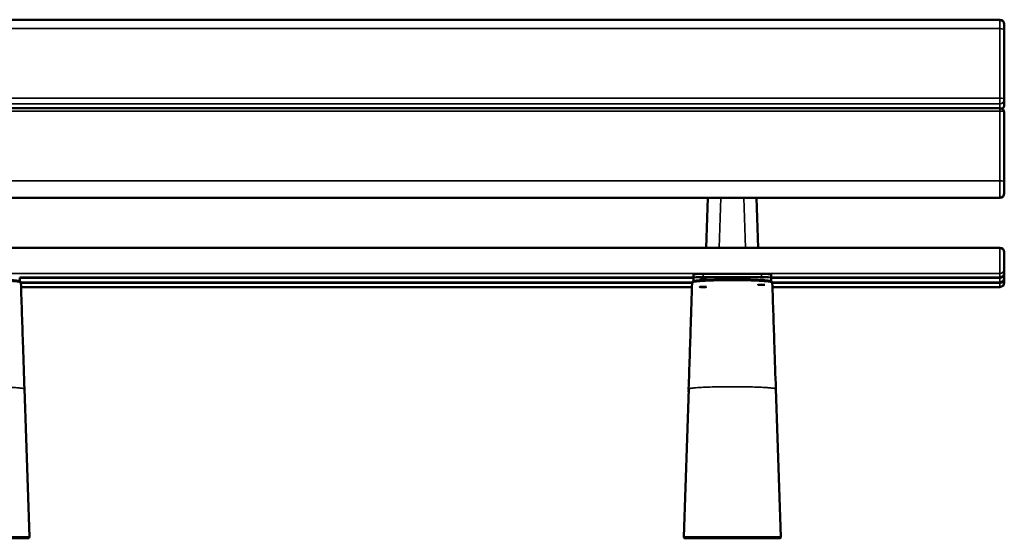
# Model space of a CAD drawing. Header units: millimetres. Extents: x 1176 to 5772, y 1530 to 3651.
# Tile 4 of 6: x 3082 to 4602, y 1530 to 2331. Entities that reach past the tile are written whole.
import ezdxf

# ---------------------------------------------------------------- set-up
doc = ezdxf.new("R2010")
doc.units = ezdxf.units.MM
doc.layers.add('Visibile (ISO)', color=7, linetype='Continuous', lineweight=50)
doc.layers.add('Visibile sottile (ISO)', color=7, linetype='Continuous', lineweight=35)

msp = doc.modelspace()

# ---------------------------------------------------------------- linework, layer by layer
at = {"layer": 'Visibile (ISO)'}
for p, q in [((4595, 2331), (2609, 2331)), ((4602, 2315.1), (4602, 2324)), ((4602, 2315.1), (4602, 2207.6)), ((4602, 2207.6), (4602, 2199.6)), ((4595, 2194.6), (2609, 2194.6)), ((4602, 2187.6), (4602, 2080.2)), ((4602, 2063.1), (4602, 2080.2)), ((4595, 2056.1), (2609, 2056.1)), ((4141.9, 1978.8), (4144.5, 2056.1)), ((4219.4, 2056.1), (4222, 1978.8)), ((4595, 1978.8), (2609, 1978.8)), ((4602, 1945.8), (4602, 1971.8)), ((4602, 1945.8), (4602, 1939.9)), ((4122, 1932.9), (3082, 1932.9)), ((3082, 1932.7), (3082, 1927.1)), ((4122, 1932.7), (4122, 1937.7)), ((4122, 1927.1), (4122, 1932.7)), ((4137, 1938.5), (4227, 1938.5)), ((4137, 1933.5), (4227, 1933.5)), ((4242, 1937.7), (4242, 1932.7)), ((4595, 1932.9), (4242, 1932.9)), ((4242, 1932.7), (4242, 1927.1)), ((4602, 1939.9), (4602, 1938.8)), ((4602, 1938.8), (4602, 1932.2)), ((4602, 1932.2), (4602, 1931.1)), ((4602, 1931.1), (4602, 1925.2)), ((4120.2, 1925.2), (3083.8, 1925.2)), ((4119.9, 1918.2), (3084, 1918.2)), ((4122, 1925.7), (4122, 1925.7)), ((4595, 1925.2), (4243.8, 1925.2)), ((4595, 1918.2), (4244, 1918.2)), ((4602, 1925.2), (4602, 1925.2)), ((4134.7, 1763.2), (4134.7, 1763.2)), ((4229.2, 1763.2), (4229.2, 1763.2)), ((3089.3, 1760.7), (3096.9, 1532.1)), ((3089.3, 1760.7), (3089.4, 1755.5)), ((4107, 1532.1), (4114.7, 1760.7)), ((4114.7, 1760.7), (4114.5, 1756.4)), ((4114.7, 1760.7), (4114.6, 1759.4)), ((4249.3, 1760.7), (4256.9, 1532.1)), ((4249.3, 1760.7), (4249.4, 1755.5)), ((3094.9, 1530.1), (3022, 1530.1)), ((4182, 1530.1), (4109, 1530.1)), ((4254.9, 1530.1), (4182, 1530.1))]:
    msp.add_line(p, q, dxfattribs=at)
for centre, radius, start, end in [((4595, 2324), 7, 0, 90), ((4595, 2187.6), 7, 0, 90), ((4595, 2199.6), 7, 301.4939, 0), ((4595, 2063.1), 7, 270, 0), ((4595, 1971.8), 7, 0, 90), ((4595, 1939.9), 7, 270, 0), ((4595, 1932.2), 7, 270, 0), ((4595, 1925.2), 7, 270, 0), ((3094.9, 1532.1), 2, 270, 1.9092), ((4109, 1532.1), 2, 178.0909, 270), ((4254.9, 1532.1), 2, 270, 1.9092)]:
    msp.add_arc(centre, radius, start, end, dxfattribs=at)
for centre, major_axis, start_param, end_param in [((4137, 1937.7), (-15, 0), 4.712389, 6.283185), ((4137, 1932.7), (-15, 0), 4.712389, 6.283185), ((4227, 1937.7), (15, 0), 0, 1.570796), ((4227, 1932.7), (15, 0), 0, 1.570796), ((4227, 1928.8), (5.2, 0), 5.731395, 8.205869)]:
    msp.add_ellipse(centre, major_axis=major_axis, ratio=0.052336, start_param=start_param, end_param=end_param, dxfattribs=at)
for centre in [(4137, 1932.7), (4137, 1918.3), (4227, 1921.6)]:
    msp.add_ellipse(centre, major_axis=(5.2, 0), ratio=0.052336, dxfattribs=at)
for points, knots in [([(3022, 1930), (3028.5, 1930), (3035, 1929.9), (3047.4, 1929.7), (3053.3, 1929.5), (3063.6, 1929.1), (3068.2, 1928.9), (3075.5, 1928.3), (3078.3, 1928), (3080.9, 1927.5), (3081.5, 1927.3), (3082.3, 1927), (3082.6, 1926.9), (3083.1, 1926.5), (3083.3, 1926.3), (3083.6, 1925.8), (3083.6, 1925.7), (3083.7, 1925.4), (3083.8, 1925.3), (3083.8, 1925.1), (3083.8, 1925.1), (3083.8, 1925), (3083.8, 1925), (3083.8, 1924.9), (3083.8, 1924.9), (3083.8, 1924.9)], [0, 0, 0, 0, 1.9478, 1.9478, 3.900556, 3.900556, 5.854968, 5.854968, 7.822151, 7.822151, 8.619501, 8.619501, 9.021294, 9.021294, 9.229386, 9.229386, 9.337844, 9.337844, 9.392978, 9.392978, 9.420644, 9.420644, 9.434306, 9.434306, 9.447159, 9.447159, 9.447159, 9.447159]), ([(3083.8, 1924.9), (3084.9, 1891.9), (3086, 1859), (3087.8, 1804.2), (3088.6, 1782.5), (3089.3, 1760.7)], [0, 0, 0, 0, 10, 10, 16.599323, 16.599323, 16.599323, 16.599323]), ([(4114.6, 1760.7), (4115.7, 1793.7), (4116.8, 1826.7), (4118.7, 1881.4), (4119.4, 1903.2), (4120.1, 1924.9)], [0, 0, 0, 0, 10, 10, 16.599323, 16.599323, 16.599323, 16.599323]), ([(4120.1, 1924.9), (4120.1, 1924.9), (4120.1, 1924.9), (4120.1, 1925), (4120.1, 1925), (4120.1, 1925.1), (4120.1, 1925.1), (4120.2, 1925.2), (4120.2, 1925.3), (4120.2, 1925.4), (4120.2, 1925.5), (4120.4, 1926), (4120.6, 1926.2), (4121, 1926.6), (4121.2, 1926.8), (4121.8, 1927.1), (4122.2, 1927.2), (4123.9, 1927.7), (4125.8, 1928), (4131.8, 1928.6), (4136.6, 1928.9), (4147.2, 1929.4), (4152.9, 1929.6), (4165, 1929.9), (4171.6, 1929.9), (4179.4, 1930), (4180.7, 1930), (4182, 1930)], [0.001598, 0.001598, 0.001598, 0.001598, 0.013443, 0.013443, 0.02897, 0.02897, 0.050817, 0.050817, 0.0737, 0.0737, 0.142421, 0.142421, 0.350066, 0.350066, 0.608663, 0.608663, 1.171069, 1.171069, 2.867988, 2.867988, 5.131749, 5.131749, 7.099869, 7.099869, 9.056626, 9.056626, 9.447308, 9.447308, 9.447308, 9.447308]), ([(4182, 1930), (4188.5, 1930), (4195, 1929.9), (4207.4, 1929.7), (4213.3, 1929.5), (4223.6, 1929.1), (4228.2, 1928.9), (4235.5, 1928.3), (4238.3, 1928), (4240.9, 1927.5), (4241.5, 1927.3), (4242.3, 1927), (4242.6, 1926.9), (4243.1, 1926.5), (4243.3, 1926.3), (4243.6, 1925.8), (4243.6, 1925.7), (4243.7, 1925.4), (4243.8, 1925.3), (4243.8, 1925.1), (4243.8, 1925.1), (4243.8, 1925), (4243.8, 1925), (4243.8, 1924.9), (4243.8, 1924.9), (4243.8, 1924.9)], [0, 0, 0, 0, 1.9478, 1.9478, 3.900556, 3.900556, 5.854968, 5.854968, 7.822151, 7.822151, 8.619501, 8.619501, 9.021294, 9.021294, 9.229386, 9.229386, 9.337844, 9.337844, 9.392978, 9.392978, 9.420644, 9.420644, 9.434306, 9.434306, 9.447159, 9.447159, 9.447159, 9.447159]), ([(4243.8, 1924.9), (4244.9, 1891.9), (4246, 1859), (4247.8, 1804.2), (4248.6, 1782.5), (4249.3, 1760.7)], [0, 0, 0, 0, 10, 10, 16.599323, 16.599323, 16.599323, 16.599323])]:
    msp.add_open_spline(points, degree=3, knots=knots, dxfattribs=at)
for points in [[(3089.3, 1760.7), (3089.3, 1760.7), (3089.3, 1760.7), (3089.3, 1760.7)], [(4114.7, 1760.7), (4114.7, 1760.7), (4114.7, 1760.7), (4114.7, 1760.7)], [(4249.3, 1760.7), (4249.3, 1760.7), (4249.3, 1760.7), (4249.3, 1760.7)]]:
    msp.add_open_spline(points, degree=3, dxfattribs=at)
at = {"layer": 'Visibile sottile (ISO)'}
for p, q in [((4595, 2331), (4595, 2317.2)), ((4595, 2317.2), (2609, 2317.2)), ((4595, 2209.8), (4595, 2317.2)), ((2609, 2209.8), (4595, 2209.8)), ((4595, 2200.9), (4595, 2209.8)), ((4595, 2200.9), (2609, 2200.9)), ((4595, 2189.8), (2609, 2189.8)), ((4595, 2194.6), (4595, 2200.9)), ((4595, 2189.8), (4595, 2194.6)), ((4595, 2082.3), (4595, 2189.8)), ((4595, 2082.3), (2609, 2082.3)), ((4595, 2082.3), (4595, 2056.1)), ((4164.3, 2056.1), (4161.7, 1978.8)), ((4202.2, 1978.8), (4199.6, 2056.1)), ((4595, 1978.8), (4595, 1938.8)), ((4595, 1938.8), (2609, 1938.8)), ((3082, 1932.9), (4122, 1932.9)), ((4122, 1931.8), (3082, 1931.8)), ((4137, 1938.5), (4137, 1933.5)), ((4227, 1933.5), (4227, 1938.5)), ((4242, 1932.9), (4595, 1932.9)), ((4595, 1931.8), (4242, 1931.8)), ((4595, 1932.9), (4595, 1938.8)), ((4595, 1932.9), (4595, 1931.8)), ((4595, 1932.9), (4595, 1932.9)), ((4595, 1925.2), (4595, 1931.8)), ((3083.8, 1925.2), (4120.2, 1925.2)), ((4120.1, 1924.1), (3083.8, 1924.1)), ((4119.9, 1918.2), (3084, 1918.2)), ((4182, 1928.3), (4182, 1930)), ((4243.8, 1925.2), (4595, 1925.2)), ((4595, 1924.1), (4243.8, 1924.1)), ((4595, 1918.2), (4244, 1918.2)), ((4595, 1925.2), (4595, 1925.2)), ((4595, 1924.1), (4595, 1925.2)), ((4595, 1918.2), (4595, 1924.1)), ((4595, 1918.2), (4595, 1918.2)), ((4154.6, 1763.9), (4154.6, 1763.9)), ((4182, 1530.1), (4182, 1532.4))]:
    msp.add_line(p, q, dxfattribs=at)
for centre, ratio, start_param, end_param in [((4595, 2315.1), 0.309017, 0, 1.570796), ((4595, 2207.6), 0.309017, 0, 1.570796), ((4595, 2207.6), 0.951057, 4.712389, 6.283185), ((4595, 2187.6), 0.309017, 0, 1.570796), ((4595, 2199.6), 0.951057, 5.219633, 6.283185), ((4595, 2080.2), 0.309017, 0, 1.570796), ((4595, 1945.8), 0.99863, 4.712389, 6.283185), ((4595, 1939.9), 0.99863, 4.712389, 6.283185), ((4595, 1938.8), 0.99863, 4.712389, 6.283185), ((4595, 1932.2), 0.99863, 4.712389, 6.283185), ((4595, 1931.1), 0.99863, 4.712389, 6.283185), ((4595, 1938.8), 0.052336, 0, 0.149759), ((4595, 1931.1), 0.052336, 0, 0.149759), ((4595, 1925.2), 0.99863, 4.712389, 6.283185)]:
    msp.add_ellipse(centre, major_axis=(7, 0), ratio=ratio, start_param=start_param, end_param=end_param, dxfattribs=at)
for points, knots in [([(3083.8, 1924.9), (3083.8, 1924.9), (3083.8, 1925), (3083.8, 1925), (3083.8, 1925), (3083.8, 1925), (3083.7, 1925.1), (3083.7, 1925.1), (3083.6, 1925.2), (3083.5, 1925.2), (3083.3, 1925.4), (3083, 1925.5), (3082.6, 1925.6), (3082.6, 1925.6), (3082.6, 1925.6), (3082.6, 1925.6), (3082.4, 1925.6), (3082.2, 1925.7), (3082, 1925.7), (3081.7, 1925.8), (3081.4, 1925.8), (3081.1, 1925.9), (3080.6, 1926), (3079.9, 1926.1), (3079.2, 1926.2), (3079.1, 1926.2), (3079.1, 1926.2), (3079.1, 1926.2), (3078.3, 1926.3), (3077.5, 1926.4), (3076.5, 1926.5), (3075.6, 1926.6), (3074.6, 1926.7), (3073.5, 1926.8), (3073.5, 1926.8), (3073.4, 1926.8), (3073.4, 1926.8), (3072.8, 1926.9), (3072.3, 1926.9), (3071.6, 1926.9), (3071, 1927), (3070.4, 1927), (3069.8, 1927.1), (3068.5, 1927.2), (3067.2, 1927.2), (3065.8, 1927.3), (3065.8, 1927.3), (3065.8, 1927.3), (3065.7, 1927.3), (3064.3, 1927.4), (3062.8, 1927.5), (3061.3, 1927.5), (3060.5, 1927.6), (3059.7, 1927.6), (3058.9, 1927.7), (3058.1, 1927.7), (3057.2, 1927.7), (3056.4, 1927.7), (3056.4, 1927.7), (3056.4, 1927.7), (3056.4, 1927.7), (3053, 1927.9), (3049.5, 1928), (3045.7, 1928.1), (3045.7, 1928.1), (3045.7, 1928.1), (3045.7, 1928.1), (3044.8, 1928.1), (3043.8, 1928.1), (3042.9, 1928.1), (3041.9, 1928.1), (3041, 1928.2), (3040, 1928.2), (3039, 1928.2), (3038, 1928.2), (3037.1, 1928.2), (3036.1, 1928.2), (3035.1, 1928.2), (3034.1, 1928.3), (3034.1, 1928.3), (3034, 1928.3), (3034, 1928.3), (3032.1, 1928.3), (3030.1, 1928.3), (3028.1, 1928.3), (3026, 1928.3), (3024, 1928.3), (3022, 1928.3)], [0.00017379, 0.00017379, 0.00017379, 0.00017379, 0.00151761, 0.00151761, 0.00151761, 0.00303522, 0.00303522, 0.00303522, 0.00607045, 0.00607045, 0.00607045, 0.01210813, 0.01210813, 0.01210813, 0.01214089, 0.01214089, 0.01214089, 0.01517611, 0.01517611, 0.01517611, 0.01821134, 0.01821134, 0.01821134, 0.02413705, 0.02413705, 0.02413705, 0.02428178, 0.02428178, 0.02428178, 0.03035223, 0.03035223, 0.03035223, 0.03628042, 0.03628042, 0.03628042, 0.03642267, 0.03642267, 0.03642267, 0.0394579, 0.0394579, 0.0394579, 0.04249312, 0.04249312, 0.04249312, 0.04846296, 0.04846296, 0.04846296, 0.04856356, 0.04856356, 0.04856356, 0.05463401, 0.05463401, 0.05463401, 0.05766923, 0.05766923, 0.05766923, 0.06064723, 0.06064723, 0.06064723, 0.06070446, 0.06070446, 0.06070446, 0.07284535, 0.07284535, 0.07284535, 0.07289902, 0.07289902, 0.07289902, 0.07588057, 0.07588057, 0.07588057, 0.07891579, 0.07891579, 0.07891579, 0.08195102, 0.08195102, 0.08195102, 0.08498624, 0.08498624, 0.08498624, 0.0850241, 0.0850241, 0.0850241, 0.09105668, 0.09105668, 0.09105668, 0.09712713, 0.09712713, 0.09712713, 0.09712713]), ([(4182, 1928.3), (4179.9, 1928.3), (4177.9, 1928.3), (4175.9, 1928.3), (4173.9, 1928.3), (4171.9, 1928.3), (4169.9, 1928.3), (4169.9, 1928.3), (4169.9, 1928.3), (4169.9, 1928.3), (4168.9, 1928.2), (4167.9, 1928.2), (4166.9, 1928.2), (4165.9, 1928.2), (4164.9, 1928.2), (4164, 1928.2), (4162, 1928.1), (4160.1, 1928.1), (4158.3, 1928.1), (4158.3, 1928.1), (4158.3, 1928.1), (4158.2, 1928.1), (4156.4, 1928), (4154.6, 1928), (4152.8, 1927.9), (4151.9, 1927.9), (4151, 1927.9), (4150.2, 1927.8), (4149.3, 1927.8), (4148.4, 1927.8), (4147.6, 1927.7), (4147.6, 1927.7), (4147.5, 1927.7), (4147.5, 1927.7), (4144.2, 1927.6), (4141.1, 1927.5), (4138.2, 1927.3), (4138.2, 1927.3), (4138.2, 1927.3), (4138.1, 1927.3), (4136.7, 1927.2), (4135.4, 1927.2), (4134.2, 1927.1), (4133.5, 1927), (4132.9, 1927), (4132.3, 1926.9), (4131.7, 1926.9), (4131.1, 1926.9), (4130.5, 1926.8), (4130.5, 1926.8), (4130.5, 1926.8), (4130.4, 1926.8), (4128.2, 1926.6), (4126.4, 1926.4), (4124.9, 1926.2), (4124.8, 1926.2), (4124.8, 1926.2), (4124.8, 1926.2), (4124.4, 1926.2), (4124.1, 1926.1), (4123.8, 1926.1), (4123.4, 1926), (4123.1, 1926), (4122.8, 1925.9), (4122.2, 1925.8), (4121.7, 1925.7), (4121.3, 1925.6), (4121.3, 1925.6), (4121.3, 1925.6), (4121.3, 1925.6), (4120.9, 1925.5), (4120.6, 1925.4), (4120.4, 1925.2), (4120.3, 1925.2), (4120.2, 1925.1), (4120.2, 1925.1), (4120.2, 1925), (4120.2, 1925), (4120.1, 1925), (4120.1, 1925), (4120.1, 1924.9), (4120.1, 1924.9)], [0, 0, 0, 0, 0.00608283, 0.00608283, 0.00608283, 0.01213212, 0.01213212, 0.01213212, 0.01216567, 0.01216567, 0.01216567, 0.01520708, 0.01520708, 0.01520708, 0.0182485, 0.0182485, 0.0182485, 0.02433133, 0.02433133, 0.02433133, 0.02434972, 0.02434972, 0.02434972, 0.03041416, 0.03041416, 0.03041416, 0.03345558, 0.03345558, 0.03345558, 0.036497, 0.036497, 0.036497, 0.03657525, 0.03657525, 0.03657525, 0.04866266, 0.04866266, 0.04866266, 0.04883859, 0.04883859, 0.04883859, 0.0547455, 0.0547455, 0.0547455, 0.05778691, 0.05778691, 0.05778691, 0.06082833, 0.06082833, 0.06082833, 0.06100917, 0.06100917, 0.06100917, 0.072994, 0.072994, 0.072994, 0.07320226, 0.07320226, 0.07320226, 0.07603541, 0.07603541, 0.07603541, 0.07907683, 0.07907683, 0.07907683, 0.08515966, 0.08515966, 0.08515966, 0.08519896, 0.08519896, 0.08519896, 0.09124249, 0.09124249, 0.09124249, 0.09428391, 0.09428391, 0.09428391, 0.09580462, 0.09580462, 0.09580462, 0.09715117, 0.09715117, 0.09715117, 0.09715117]), ([(4243.8, 1924.9), (4243.8, 1924.9), (4243.8, 1925), (4243.8, 1925), (4243.8, 1925), (4243.8, 1925), (4243.7, 1925.1), (4243.7, 1925.1), (4243.6, 1925.2), (4243.5, 1925.2), (4243.3, 1925.4), (4243, 1925.5), (4242.6, 1925.6), (4242.6, 1925.6), (4242.6, 1925.6), (4242.6, 1925.6), (4242.4, 1925.6), (4242.2, 1925.7), (4242, 1925.7), (4241.7, 1925.8), (4241.4, 1925.8), (4241.1, 1925.9), (4240.6, 1926), (4239.9, 1926.1), (4239.2, 1926.2), (4239.1, 1926.2), (4239.1, 1926.2), (4239.1, 1926.2), (4238.3, 1926.3), (4237.5, 1926.4), (4236.5, 1926.5), (4235.6, 1926.6), (4234.6, 1926.7), (4233.5, 1926.8), (4233.5, 1926.8), (4233.4, 1926.8), (4233.4, 1926.8), (4232.8, 1926.9), (4232.3, 1926.9), (4231.6, 1926.9), (4231, 1927), (4230.4, 1927), (4229.8, 1927.1), (4228.5, 1927.2), (4227.2, 1927.2), (4225.8, 1927.3), (4225.8, 1927.3), (4225.8, 1927.3), (4225.7, 1927.3), (4224.3, 1927.4), (4222.8, 1927.5), (4221.3, 1927.5), (4220.5, 1927.6), (4219.7, 1927.6), (4218.9, 1927.7), (4218.1, 1927.7), (4217.2, 1927.7), (4216.4, 1927.7), (4216.4, 1927.7), (4216.4, 1927.7), (4216.4, 1927.7), (4213, 1927.9), (4209.5, 1928), (4205.7, 1928.1), (4205.7, 1928.1), (4205.7, 1928.1), (4205.7, 1928.1), (4204.8, 1928.1), (4203.8, 1928.1), (4202.9, 1928.1), (4201.9, 1928.1), (4201, 1928.2), (4200, 1928.2), (4199, 1928.2), (4198, 1928.2), (4197.1, 1928.2), (4196.1, 1928.2), (4195.1, 1928.2), (4194.1, 1928.3), (4194.1, 1928.3), (4194, 1928.3), (4194, 1928.3), (4192.1, 1928.3), (4190.1, 1928.3), (4188.1, 1928.3), (4186, 1928.3), (4184, 1928.3), (4182, 1928.3)], [0.00017379, 0.00017379, 0.00017379, 0.00017379, 0.00151761, 0.00151761, 0.00151761, 0.00303522, 0.00303522, 0.00303522, 0.00607045, 0.00607045, 0.00607045, 0.01210813, 0.01210813, 0.01210813, 0.01214089, 0.01214089, 0.01214089, 0.01517611, 0.01517611, 0.01517611, 0.01821134, 0.01821134, 0.01821134, 0.02413705, 0.02413705, 0.02413705, 0.02428178, 0.02428178, 0.02428178, 0.03035223, 0.03035223, 0.03035223, 0.03628042, 0.03628042, 0.03628042, 0.03642267, 0.03642267, 0.03642267, 0.0394579, 0.0394579, 0.0394579, 0.04249312, 0.04249312, 0.04249312, 0.04846296, 0.04846296, 0.04846296, 0.04856356, 0.04856356, 0.04856356, 0.05463401, 0.05463401, 0.05463401, 0.05766923, 0.05766923, 0.05766923, 0.06064723, 0.06064723, 0.06064723, 0.06070446, 0.06070446, 0.06070446, 0.07284535, 0.07284535, 0.07284535, 0.07289902, 0.07289902, 0.07289902, 0.07588057, 0.07588057, 0.07588057, 0.07891579, 0.07891579, 0.07891579, 0.08195102, 0.08195102, 0.08195102, 0.08498624, 0.08498624, 0.08498624, 0.0850241, 0.0850241, 0.0850241, 0.09105668, 0.09105668, 0.09105668, 0.09712713, 0.09712713, 0.09712713, 0.09712713]), ([(3089.3, 1760.7), (3089.3, 1760.8), (3089.1, 1761), (3088.6, 1761.2), (3088.2, 1761.3), (3087.3, 1761.6), (3086.7, 1761.7), (3085.8, 1761.8), (3085.5, 1761.9), (3085, 1761.9), (3084.7, 1762), (3084.4, 1762), (3084.3, 1762), (3084.2, 1762), (3084.1, 1762), (3084.1, 1762), (3084.1, 1762), (3082.3, 1762.3), (3080.1, 1762.5), (3076.4, 1762.8), (3075.1, 1762.9), (3073, 1763), (3072.3, 1763), (3071.3, 1763.1), (3070.8, 1763.1), (3070.1, 1763.2), (3069.8, 1763.2), (3069.7, 1763.2), (3069.6, 1763.2), (3069.5, 1763.2), (3069.5, 1763.2), (3066.2, 1763.4), (3062.7, 1763.5), (3055.2, 1763.8), (3051.3, 1763.9), (3043.2, 1764), (3039, 1764.1), (3030.6, 1764.2), (3026.3, 1764.2), (3019.9, 1764.2), (3017.7, 1764.2), (3013.4, 1764.2), (3011.3, 1764.2), (3005, 1764.1), (3000.8, 1764), (2992.7, 1763.9), (2988.8, 1763.8), (2981.3, 1763.5), (2977.7, 1763.4), (2974.4, 1763.2), (2974.4, 1763.2), (2974.4, 1763.2), (2974.4, 1763.2), (2974.3, 1763.2), (2974.1, 1763.2), (2973.8, 1763.2), (2973.2, 1763.1), (2972.7, 1763.1), (2971.6, 1763), (2970.9, 1763), (2968.9, 1762.9), (2967.6, 1762.8), (2963.9, 1762.5), (2961.6, 1762.3), (2959.8, 1762), (2959.8, 1762), (2959.8, 1762), (2959.8, 1762), (2959.8, 1762), (2959.7, 1762), (2959.7, 1762), (2959.5, 1762), (2959.2, 1762), (2959, 1761.9), (2958.5, 1761.9), (2958.1, 1761.8), (2957.2, 1761.7), (2956.7, 1761.6), (2955.7, 1761.3), (2955.3, 1761.2), (2954.8, 1761), (2954.7, 1760.8), (2954.7, 1760.7)], [0.0000898, 0.0000898, 0.0000898, 0.0000898, 0.03125, 0.03125, 0.0625, 0.0625, 0.09375, 0.09375, 0.109375, 0.109375, 0.1171875, 0.1210938, 0.1230469, 0.1240234, 0.1248779, 0.1248779, 0.125, 0.125, 0.1875, 0.1875, 0.21875, 0.21875, 0.234375, 0.234375, 0.2421875, 0.2460938, 0.2480469, 0.2490234, 0.2497559, 0.2497559, 0.25, 0.25, 0.3125, 0.3125, 0.375, 0.375, 0.4375, 0.4375, 0.5, 0.5, 0.53125, 0.53125, 0.5625, 0.5625, 0.625, 0.625, 0.6875, 0.6875, 0.75, 0.75, 0.7502441, 0.7502441, 0.7504883, 0.7509766, 0.7519531, 0.7539062, 0.7578125, 0.765625, 0.765625, 0.78125, 0.78125, 0.8125, 0.8125, 0.875, 0.875, 0.8751221, 0.8751221, 0.8752441, 0.8754883, 0.8759766, 0.8769531, 0.8789062, 0.8828125, 0.890625, 0.890625, 0.90625, 0.90625, 0.9375, 0.9375, 0.96875, 0.96875, 0.9999103, 0.9999103, 0.9999103, 0.9999103]), ([(4249.3, 1760.7), (4249.3, 1760.8), (4249.1, 1761), (4248.6, 1761.2), (4248.2, 1761.3), (4247.3, 1761.6), (4246.7, 1761.7), (4245.8, 1761.8), (4245.5, 1761.9), (4245, 1761.9), (4244.7, 1762), (4244.4, 1762), (4244.3, 1762), (4244.2, 1762), (4244.1, 1762), (4244.1, 1762), (4244.1, 1762), (4242.3, 1762.3), (4240.1, 1762.5), (4236.4, 1762.8), (4235.1, 1762.9), (4233, 1763), (4232.3, 1763), (4231.3, 1763.1), (4230.8, 1763.1), (4230.1, 1763.2), (4229.8, 1763.2), (4229.7, 1763.2), (4229.6, 1763.2), (4229.5, 1763.2), (4229.5, 1763.2), (4226.2, 1763.4), (4222.7, 1763.5), (4215.2, 1763.8), (4211.3, 1763.9), (4203.2, 1764), (4199, 1764.1), (4190.6, 1764.2), (4186.3, 1764.2), (4179.9, 1764.2), (4177.7, 1764.2), (4173.4, 1764.2), (4171.3, 1764.2), (4165, 1764.1), (4160.8, 1764), (4152.7, 1763.9), (4148.8, 1763.8), (4141.3, 1763.5), (4137.7, 1763.4), (4134.4, 1763.2), (4134.4, 1763.2), (4134.4, 1763.2), (4134.4, 1763.2), (4134.3, 1763.2), (4134.1, 1763.2), (4133.8, 1763.2), (4133.2, 1763.1), (4132.7, 1763.1), (4131.6, 1763), (4130.9, 1763), (4128.9, 1762.9), (4127.6, 1762.8), (4123.9, 1762.5), (4121.6, 1762.3), (4119.8, 1762), (4119.8, 1762), (4119.8, 1762), (4119.8, 1762), (4119.8, 1762), (4119.7, 1762), (4119.7, 1762), (4119.5, 1762), (4119.2, 1762), (4119, 1761.9), (4118.5, 1761.9), (4118.1, 1761.8), (4117.2, 1761.7), (4116.7, 1761.6), (4115.7, 1761.3), (4115.3, 1761.2), (4114.8, 1761), (4114.7, 1760.8), (4114.7, 1760.7)], [0.0000898, 0.0000898, 0.0000898, 0.0000898, 0.03125, 0.03125, 0.0625, 0.0625, 0.09375, 0.09375, 0.109375, 0.109375, 0.1171875, 0.1210938, 0.1230469, 0.1240234, 0.1248779, 0.1248779, 0.125, 0.125, 0.1875, 0.1875, 0.21875, 0.21875, 0.234375, 0.234375, 0.2421875, 0.2460938, 0.2480469, 0.2490234, 0.2497559, 0.2497559, 0.25, 0.25, 0.3125, 0.3125, 0.375, 0.375, 0.4375, 0.4375, 0.5, 0.5, 0.53125, 0.53125, 0.5625, 0.5625, 0.625, 0.625, 0.6875, 0.6875, 0.75, 0.75, 0.7502441, 0.7502441, 0.7504883, 0.7509766, 0.7519531, 0.7539062, 0.7578125, 0.765625, 0.765625, 0.78125, 0.78125, 0.8125, 0.8125, 0.875, 0.875, 0.8751221, 0.8751221, 0.8752441, 0.8754883, 0.8759766, 0.8769531, 0.8789062, 0.8828125, 0.890625, 0.890625, 0.90625, 0.90625, 0.9375, 0.9375, 0.96875, 0.96875, 0.9999103, 0.9999103, 0.9999103, 0.9999103]), ([(3022, 1532.4), (3026.9, 1532.4), (3031.8, 1532.4), (3037.8, 1532.4), (3039, 1532.4), (3041.4, 1532.4), (3042.6, 1532.4), (3046.1, 1532.4), (3048.4, 1532.4), (3052.9, 1532.4), (3055.1, 1532.4), (3058.4, 1532.4), (3059.4, 1532.4), (3061.5, 1532.4), (3062.6, 1532.4), (3067.7, 1532.4), (3071.5, 1532.3), (3076.6, 1532.3), (3078.3, 1532.3), (3080.6, 1532.3), (3081.4, 1532.3), (3082.9, 1532.3), (3083.6, 1532.3), (3087, 1532.3), (3089.3, 1532.3), (3091.6, 1532.2), (3092.1, 1532.2), (3092.9, 1532.2), (3093.3, 1532.2), (3094, 1532.2), (3094.3, 1532.2), (3094.9, 1532.2), (3095.2, 1532.2), (3095.9, 1532.2), (3096.3, 1532.2), (3096.7, 1532.2), (3096.7, 1532.2), (3096.8, 1532.1), (3096.9, 1532.1), (3096.9, 1532.1), (3096.9, 1532.1), (3096.9, 1532.1), (3096.9, 1532.1)], [0, 0, 0, 0, 0.0147302, 0.0147302, 0.0184128, 0.0184128, 0.0220953, 0.0220953, 0.0294604, 0.0294604, 0.0368255, 0.0368255, 0.0405081, 0.0405081, 0.0441906, 0.0441906, 0.0589208, 0.0589208, 0.0662859, 0.0662859, 0.0699685, 0.0699685, 0.073651, 0.073651, 0.0883812, 0.0883812, 0.0920638, 0.0920638, 0.0957463, 0.0957463, 0.0994289, 0.0994289, 0.1031114, 0.1031114, 0.1104765, 0.1104765, 0.1141591, 0.1141591, 0.1160004, 0.116921, 0.116921, 0.1178416, 0.1178416, 0.1178416, 0.1178416]), ([(4107, 1532.1), (4107, 1532.1), (4107, 1532.1), (4107, 1532.1), (4107.1, 1532.1), (4107.1, 1532.1), (4107.2, 1532.2), (4107.3, 1532.2), (4107.6, 1532.2), (4108, 1532.2), (4108.7, 1532.2), (4109, 1532.2), (4109.6, 1532.2), (4109.9, 1532.2), (4111, 1532.2), (4111.8, 1532.2), (4113.7, 1532.3), (4114.7, 1532.3), (4116.5, 1532.3), (4117.1, 1532.3), (4118.3, 1532.3), (4119, 1532.3), (4122.4, 1532.3), (4125.5, 1532.3), (4130.7, 1532.3), (4132.5, 1532.3), (4135.4, 1532.4), (4136.3, 1532.4), (4138.3, 1532.4), (4139.3, 1532.4), (4144.4, 1532.4), (4148.7, 1532.4), (4154.3, 1532.4), (4155.5, 1532.4), (4157.8, 1532.4), (4159, 1532.4), (4161.3, 1532.4), (4162.5, 1532.4), (4164.9, 1532.4), (4166.1, 1532.4), (4172.1, 1532.4), (4177, 1532.4), (4182, 1532.4)], [-0.0000001, -0.0000001, -0.0000001, -0.0000001, 0.0009206, 0.0009206, 0.0018413, 0.0036826, 0.0036826, 0.0073652, 0.0073652, 0.0147306, 0.0147306, 0.0184132, 0.0184132, 0.0220959, 0.0220959, 0.0294612, 0.0294612, 0.0368265, 0.0368265, 0.0405091, 0.0405091, 0.0441918, 0.0441918, 0.0589224, 0.0589224, 0.0662877, 0.0662877, 0.0699703, 0.0699703, 0.073653, 0.073653, 0.0883836, 0.0883836, 0.0920663, 0.0920663, 0.0957489, 0.0957489, 0.0994316, 0.0994316, 0.1031142, 0.1031142, 0.1178448, 0.1178448, 0.1178448, 0.1178448]), ([(4182, 1532.4), (4186.9, 1532.4), (4191.8, 1532.4), (4197.8, 1532.4), (4199, 1532.4), (4201.4, 1532.4), (4202.6, 1532.4), (4206.1, 1532.4), (4208.4, 1532.4), (4212.9, 1532.4), (4215.1, 1532.4), (4218.4, 1532.4), (4219.4, 1532.4), (4221.5, 1532.4), (4222.6, 1532.4), (4227.7, 1532.4), (4231.5, 1532.3), (4236.6, 1532.3), (4238.3, 1532.3), (4240.6, 1532.3), (4241.4, 1532.3), (4242.9, 1532.3), (4243.6, 1532.3), (4247, 1532.3), (4249.3, 1532.3), (4251.6, 1532.2), (4252.1, 1532.2), (4252.9, 1532.2), (4253.3, 1532.2), (4254, 1532.2), (4254.3, 1532.2), (4254.9, 1532.2), (4255.2, 1532.2), (4255.9, 1532.2), (4256.3, 1532.2), (4256.7, 1532.2), (4256.7, 1532.2), (4256.8, 1532.1), (4256.9, 1532.1), (4256.9, 1532.1), (4256.9, 1532.1), (4256.9, 1532.1), (4256.9, 1532.1)], [0, 0, 0, 0, 0.0147302, 0.0147302, 0.0184128, 0.0184128, 0.0220953, 0.0220953, 0.0294604, 0.0294604, 0.0368255, 0.0368255, 0.0405081, 0.0405081, 0.0441906, 0.0441906, 0.0589208, 0.0589208, 0.0662859, 0.0662859, 0.0699685, 0.0699685, 0.073651, 0.073651, 0.0883812, 0.0883812, 0.0920638, 0.0920638, 0.0957463, 0.0957463, 0.0994289, 0.0994289, 0.1031114, 0.1031114, 0.1104765, 0.1104765, 0.1141591, 0.1141591, 0.1160004, 0.116921, 0.116921, 0.1178416, 0.1178416, 0.1178416, 0.1178416])]:
    msp.add_open_spline(points, degree=3, knots=knots, dxfattribs=at)

doc.saveas('drawing.dxf')
